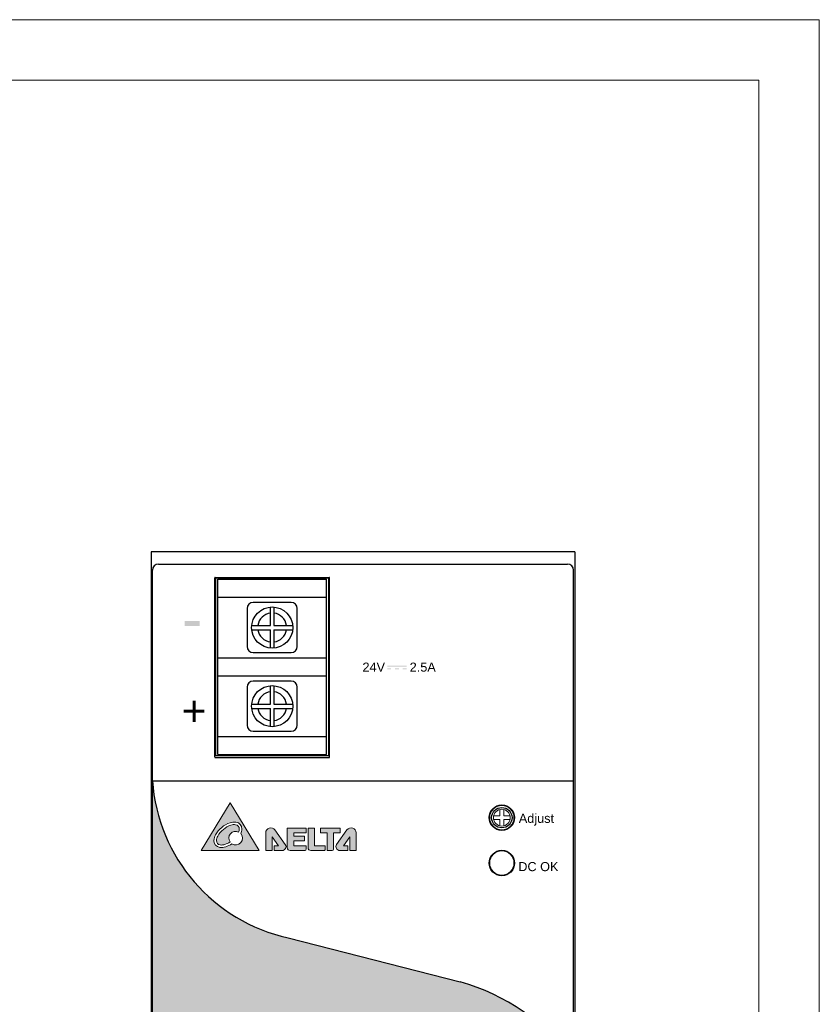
# Model space of a CAD drawing. Header units: millimetres. Extents: x 0 to 420, y 0 to 297.
# Tile 6 of 6: x 288 to 420, y 134 to 297. Entities that reach past the tile are written whole.
import ezdxf

# ---------------------------------------------------------------- set-up
doc = ezdxf.new("R2010")
doc.units = ezdxf.units.MM
doc.layers.get('0').update_dxf_attribs({"linetype": 'CONTINUOUS', "lineweight": 13})
doc.layers.add('Line', color=3, linetype='CONTINUOUS', lineweight=25)
doc.styles.add('arial', font='arial.ttf', dxfattribs={"height": 5})

# ---------------------------------------------------------------- blocks, each defined once
blk = doc.blocks.new('AD')
at = {"color": 7, "linetype": 'Continuous'}
for p, q in [((-0.32000000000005, 0.3199995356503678), (-1.347525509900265, 0.3199995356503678)), ((-0.32000000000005, 1.347523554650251), (-0.32000000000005, 0.3199995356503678)), ((0.32000000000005, 0.3199995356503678), (0.32000000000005, 1.347523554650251)), ((1.347525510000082, 0.3199995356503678), (0.32000000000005, 0.3199995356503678)), ((-1.347525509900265, -0.3184833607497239), (-0.32000000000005, -0.3184833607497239)), ((-1.347525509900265, -0.319999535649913), (-0.32000000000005, -0.319999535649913)), ((-1.187525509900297, -0.3196588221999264), (-1.187525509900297, -0.3181426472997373)), ((-0.32000000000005, -0.319999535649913), (-0.32000000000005, -1.347523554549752)), ((0.32000000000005, -0.3184833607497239), (1.347525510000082, -0.3184833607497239)), ((0.32000000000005, -1.347523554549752), (0.32000000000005, -0.319999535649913)), ((0.32000000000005, -0.319999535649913), (1.347525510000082, -0.319999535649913))]:
    blk.add_line(p, q, dxfattribs=at)
blk.add_circle((0, 0), 1.384999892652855)

msp = doc.modelspace()

# ---------------------------------------------------------------- hatches: boundary and pattern name
at = {"ltscale": 5}
h = msp.add_hatch(color=18, dxfattribs=at)
h.paths.add_polyline_path([(360.6780581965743, 137.9035265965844), (332.2487849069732, 145.1918200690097, -0.3322841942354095), (309.7893646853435, 171.169999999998), (309.7893646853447, 90.23218770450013, 0.4142135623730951), (310.7893646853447, 89.2321877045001), (378.3893646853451, 89.2321877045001, 0.4142135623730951), (379.3893646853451, 90.23218770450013), (379.3893646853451, 125.0637822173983, 0.1648567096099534)])
h.paths.add_polyline_path([(371.4893646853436, 118.5321877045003, -0.4142135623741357), (371.589364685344, 118.4321877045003), (371.589364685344, 99.63218770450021, -0.4142135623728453), (371.489364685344, 99.5321877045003), (315.6893646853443, 99.5321877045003, -0.4142135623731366), (315.5893646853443, 99.63218770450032), (315.5893646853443, 118.4321877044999, -0.4142135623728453), (315.6893646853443, 118.5321877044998)], flags=16)
h = msp.add_hatch(color=256)
edge = h.paths.add_edge_path(flags=16)
edge.add_arc((323.4552205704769, 163.2213824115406), 1.111940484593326, 357.4529575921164, 442.0094395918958)
edge.add_arc((323.3149651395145, 162.222218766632), 2.120900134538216, 82.0094395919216, 108.888786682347)
edge.add_arc((324.0419096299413, 160.0976309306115), 4.366411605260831, 108.888786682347, 150.5736105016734)
edge.add_arc((322.0860969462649, 161.200861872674), 2.120900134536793, 150.5736105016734, 177.4529575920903)
edge.add_arc((321.0781340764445, 161.2456996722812), 1.111940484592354, 177.4529575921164, 262.0094395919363)
edge.add_arc((321.2183895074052, 162.2448633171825), 2.120900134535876, 262.0094395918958, 288.8887866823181)
edge.add_arc((320.4914450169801, 164.3694511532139), 4.366411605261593, 288.8887866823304, 303.9403117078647)
edge.add_arc((323.5511422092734, 161.6822070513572), 1.123062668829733, 236.3810211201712, 401.3695137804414)
edge.add_arc((322.4472577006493, 163.2662202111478), 2.120900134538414, 336.6160173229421, 357.4529575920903)
edge = h.paths.add_edge_path(flags=0)
edge.add_arc((323.4552205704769, 163.2213824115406), 0.6925457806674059, 357.4529575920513, 442.0094395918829)
edge.add_arc((323.3149651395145, 162.222218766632), 1.701505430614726, 82.00943959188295, 108.8887866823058)
edge.add_arc((324.0419096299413, 160.0976309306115), 3.947016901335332, 108.8887866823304, 150.5736105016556)
edge.add_arc((322.0860969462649, 161.200861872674), 1.701505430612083, 150.5736105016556, 177.4529575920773)
edge.add_arc((321.0781340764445, 161.2456996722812), 0.6925457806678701, 177.4529575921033, 262.0094395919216)
edge.add_arc((321.2183895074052, 162.2448633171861), 1.701505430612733, 262.0094395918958, 288.8887866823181)
edge.add_arc((320.4914450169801, 164.3694511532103), 3.947016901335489, 288.8887866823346, 302.7061557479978)
edge.add_arc((323.5511422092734, 161.6822070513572), 1.123062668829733, 63.7419992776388, 214.3685162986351, ccw=False)
edge.add_arc((322.4472577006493, 163.2662202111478), 1.701505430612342, 340.1830411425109, 357.4529575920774)
h.paths.add_polyline_path([(327.4180474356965, 159.6370653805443), (322.6359333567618, 167.5370653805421), (317.8298740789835, 159.6370653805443)])
h = msp.add_hatch(color=256)
edge = h.paths.add_edge_path()
edge.add_arc((332.1157296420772, 163.2831061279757), 0.0427723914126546, 89.9999999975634, 179.9999999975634, ccw=False)
edge.add_line((332.115729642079, 163.3258785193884), (335.1506863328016, 163.3258785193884))
edge.add_arc((335.1506863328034, 163.2831061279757), 0.0427723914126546, 2.4365931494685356e-09, 90.0000000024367, ccw=False)
edge.add_line((335.1934587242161, 163.2831061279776), (335.1934587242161, 162.5886268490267))
edge.add_arc((335.1506863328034, 162.5886268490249), 0.0427723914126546, -89.9999999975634, 2.4365931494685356e-09, ccw=False)
edge.add_line((335.1506863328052, 162.5458544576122), (333.1599587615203, 162.5458544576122))
edge.add_line((333.1599587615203, 162.5458544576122), (333.1599587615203, 161.983400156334))
edge.add_line((333.1599587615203, 161.983400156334), (334.8754270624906, 161.983400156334))
edge.add_arc((334.8754270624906, 161.9406277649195), 0.0427723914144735, 0, 90, ccw=False)
edge.add_line((334.9181994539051, 161.9406277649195), (334.9181994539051, 161.2587473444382))
edge.add_arc((334.8754270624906, 161.2587473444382), 0.0427723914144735, -90, 0, ccw=False)
edge.add_line((334.8754270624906, 161.2159749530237), (333.1599587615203, 161.2159749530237))
edge.add_line((333.1599587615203, 161.2159749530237), (333.1599587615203, 160.4106794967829))
edge.add_line((333.1599587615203, 160.4106794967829), (335.1506863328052, 160.4106794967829))
edge.add_arc((335.1506863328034, 160.3679071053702), 0.0427723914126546, -2.4365931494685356e-09, 89.9999999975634, ccw=False)
edge.add_line((335.1934587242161, 160.3679071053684), (335.1934587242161, 159.8503953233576))
edge.add_arc((334.9801287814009, 159.8503953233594), 0.2133299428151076, 269.9999999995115, 359.9999999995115, ccw=False)
edge.add_line((334.9801287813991, 159.6370653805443), (332.5434535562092, 159.6370653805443))
edge.add_arc((332.5434535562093, 160.107561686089), 0.4704963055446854, 180.0000000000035, 269.99999999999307, ccw=False)
edge.add_line((332.0729572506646, 160.1075616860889), (332.0729572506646, 163.2831061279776))
edge = h.paths.add_edge_path()
edge.add_line((340.821538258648, 163.2747068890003), (340.821538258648, 162.5870059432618))
edge.add_arc((340.7787658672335, 162.5870059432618), 0.0427723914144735, -90, 0, ccw=False)
edge.add_line((340.7787658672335, 162.5442335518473), (339.7261006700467, 162.5442335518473))
edge.add_line((339.7261006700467, 162.5442335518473), (339.7261006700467, 159.8503953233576))
edge.add_arc((339.5127707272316, 159.8503953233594), 0.2133299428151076, 269.9999999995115, 359.9999999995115, ccw=False)
edge.add_line((339.5127707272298, 159.6370653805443), (338.7286199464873, 159.6370653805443))
edge.add_arc((338.7286199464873, 159.6798377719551), 0.0427723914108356, 180, 270, ccw=False)
edge.add_line((338.6858475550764, 159.6798377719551), (338.6858475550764, 162.5442335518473))
edge.add_line((338.6858475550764, 162.5442335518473), (337.6206571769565, 162.5442335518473))
edge.add_arc((337.6206571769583, 162.58700594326), 0.0427723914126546, 179.9999999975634, 269.99999999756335, ccw=False)
edge.add_line((337.5778847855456, 162.5870059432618), (337.5778847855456, 163.2747068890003))
edge.add_arc((337.6206571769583, 163.2747068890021), 0.0427723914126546, 90.0000000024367, 180.0000000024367, ccw=False)
edge.add_line((337.6206571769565, 163.3174792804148), (340.7787658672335, 163.3174792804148))
edge.add_arc((340.7787658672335, 163.2747068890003), 0.0427723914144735, 0, 90, ccw=False)
edge = h.paths.add_edge_path()
edge.add_line((338.3620347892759, 159.8503953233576), (338.3620347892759, 160.3596552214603))
edge.add_arc((338.3192623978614, 160.3596552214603), 0.0427723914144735, 0, 90)
edge.add_line((338.3192623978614, 160.4024276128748), (336.5762386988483, 160.4024276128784))
edge.add_line((336.5762386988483, 160.4024276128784), (336.5762386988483, 163.2803800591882))
edge.add_arc((336.5334663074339, 163.2803800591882), 0.0427723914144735, 0, 90)
edge.add_line((336.5334663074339, 163.3231524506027), (335.57065344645, 163.3231524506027))
edge.add_arc((335.57065344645, 163.2803800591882), 0.0427723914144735, 90, 180)
edge.add_line((335.5278810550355, 163.2803800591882), (335.5278810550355, 160.0777386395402))
edge.add_arc((335.9685543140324, 160.0777386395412), 0.440673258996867, 180.0000000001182, 270.0000000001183)
edge.add_line((335.9685543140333, 159.6370653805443), (338.1487048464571, 159.6370653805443))
edge.add_arc((338.1487048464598, 159.8503953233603), 0.2133299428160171, 269.9999999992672, 359.9999999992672)
edge = h.paths.add_edge_path()
edge.add_line((342.0907811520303, 160.3595078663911), (342.0907811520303, 159.6798377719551))
edge.add_arc((342.0480087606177, 159.6798377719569), 0.0427723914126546, 269.99999999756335, 359.9999999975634, ccw=False)
edge.add_line((342.0480087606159, 159.6370653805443), (340.7512776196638, 159.6370653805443))
edge.add_arc((340.7512776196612, 160.2609915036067), 0.6239261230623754, 144.7268804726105, 270.0000000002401, ccw=False)
edge.add_line((340.2418989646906, 160.6212930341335), (341.9533859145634, 163.0409189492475))
edge.add_arc((342.6401256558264, 162.5551636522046), 0.8411716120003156, 2.7114310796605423e-11, 144.7268804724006, ccw=False)
edge.add_line((343.4812972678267, 162.555163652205), (343.4812972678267, 159.6798377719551))
edge.add_arc((343.438524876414, 159.6798377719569), 0.0427723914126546, 269.99999999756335, 359.9999999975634, ccw=False)
edge.add_line((343.4385248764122, 159.6370653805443), (342.4567032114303, 159.6370653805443))
edge.add_arc((342.4567032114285, 159.6798377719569), 0.0427723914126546, 180.0000000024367, 270.00000000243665, ccw=False)
edge.add_line((342.4139308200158, 159.6798377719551), (342.4139308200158, 161.912522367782))
edge.add_line((342.4139308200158, 161.912522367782), (341.3638049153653, 160.4022802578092))
edge.add_line((341.3638049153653, 160.4022802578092), (342.0480087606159, 160.4022802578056))
edge.add_arc((342.0480087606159, 160.3595078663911), 0.0427723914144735, 0, 90, ccw=False)
edge = h.paths.add_edge_path()
edge.add_line((329.9136528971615, 160.3595078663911), (329.9136528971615, 159.6798377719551))
edge.add_arc((329.9564252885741, 159.6798377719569), 0.0427723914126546, 180.0000000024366, 270.0000000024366)
edge.add_line((329.9564252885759, 159.6370653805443), (331.2531564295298, 159.6370653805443))
edge.add_arc((331.2531564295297, 160.2609915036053), 0.6239261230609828, 270.0000000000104, 395.2731195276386)
edge.add_line((331.7625350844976, 160.6212930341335), (330.0510481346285, 163.0409189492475))
edge.add_arc((329.3643083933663, 162.5551636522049), 0.8411716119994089, 35.27311952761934, 179.9999999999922)
edge.add_line((328.5231367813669, 162.555163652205), (328.5231367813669, 159.6798377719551))
edge.add_arc((328.5659091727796, 159.6798377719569), 0.0427723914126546, 180.0000000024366, 270.0000000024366)
edge.add_line((328.5659091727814, 159.6370653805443), (329.5477308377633, 159.6370653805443))
edge.add_arc((329.5477308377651, 159.6798377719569), 0.0427723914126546, 269.9999999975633, 359.9999999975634)
edge.add_line((329.5905032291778, 159.6798377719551), (329.5905032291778, 161.912522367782))
edge.add_line((329.5905032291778, 161.912522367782), (330.6406291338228, 160.4022802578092))
edge.add_line((330.6406291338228, 160.4022802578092), (329.9564252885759, 160.4022802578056))
edge.add_arc((329.9564252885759, 160.3595078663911), 0.0427723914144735, 90, 180)
edge = h.paths.add_edge_path(flags=16)
edge.add_spline(control_points=[(328.5677853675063, 159.6394230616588), (328.5677853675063, 159.6394230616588), (329.5460019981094, 159.6394230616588), (329.5460019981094, 159.6394230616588)], knot_values=[13, 13, 13, 13, 14, 14, 14, 14], degree=3, periodic=0)
at = {"layer": 'Line'}
msp.add_hatch(color=7, dxfattribs=at).paths.add_polyline_path([(317.6024802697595, 197.5571747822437), (315.1024802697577, 197.5571747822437), (315.1024802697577, 196.7571747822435), (317.6024802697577, 196.7571747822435)])
h = msp.add_hatch(color=7, dxfattribs=at)
h.paths.add_polyline_path([(351.8067552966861, 190.1754706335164), (348.6101018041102, 190.1754706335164), (348.6101018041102, 190.0235376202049), (351.8067552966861, 190.0235376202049)])
h.paths.add_polyline_path([(349.2499345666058, 189.7590625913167), (348.6101018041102, 189.7590625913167), (348.6101018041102, 189.6052552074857), (349.2499345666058, 189.6052552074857)])
h.paths.add_polyline_path([(350.5283349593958, 189.7590625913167), (349.8888933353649, 189.7590625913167), (349.8888933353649, 189.6052552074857), (350.5283349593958, 189.6052552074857)])
h.paths.add_polyline_path([(351.8067552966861, 189.7590625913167), (351.1675203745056, 189.7590625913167), (351.1675203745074, 189.6052552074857), (351.8067552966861, 189.6052552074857)])

# ---------------------------------------------------------------- linework, layer by layer
at = {"ltscale": 5}
for points in [[(0, 0), (420, -2.49e-14), (420, 297), (0, 297)], [(10, 10), (410, 9.999999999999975), (410, 287), (10, 287)]]:
    msp.add_lwpolyline(points, close=True, dxfattribs=at)
msp.add_lwpolyline([(317.8298740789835, 159.6370653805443), (327.4180474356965, 159.6370653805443), (322.6359333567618, 167.5370653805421)], close=True)
for points in [[(329.9136528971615, 160.3595078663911), (329.9136528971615, 159.6798377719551, 0.4142135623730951), (329.9564252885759, 159.6370653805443), (331.2531564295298, 159.6370653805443, 0.6084466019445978), (331.7625350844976, 160.6212930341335), (330.0510481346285, 163.0409189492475, 0.7313995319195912), (328.5231367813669, 162.555163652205), (328.5231367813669, 159.6798377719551, 0.4142135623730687), (328.5659091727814, 159.6370653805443), (329.5477308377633, 159.6370653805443, 0.4142135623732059), (329.5905032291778, 159.6798377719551), (329.5905032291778, 161.912522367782), (330.6406291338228, 160.4022802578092), (329.9564252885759, 160.4022802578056, 0.414213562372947)], [(332.0729572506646, 163.2831061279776, -0.4142135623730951), (332.115729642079, 163.3258785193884), (335.1506863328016, 163.3258785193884, -0.4142135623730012), (335.1934587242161, 163.2831061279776), (335.1934587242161, 162.5886268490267, -0.4142135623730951), (335.1506863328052, 162.5458544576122), (333.1599587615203, 162.5458544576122), (333.1599587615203, 161.983400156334), (334.8754270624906, 161.983400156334, -0.4142135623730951), (334.9181994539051, 161.9406277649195), (334.9181994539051, 161.2587473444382, -0.4142135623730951), (334.8754270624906, 161.2159749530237), (333.1599587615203, 161.2159749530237), (333.1599587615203, 160.4106794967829), (335.1506863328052, 160.4106794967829, -0.414213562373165), (335.1934587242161, 160.3679071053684), (335.1934587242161, 159.8503953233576, -0.4142135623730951), (334.9801287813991, 159.6370653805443), (332.5434535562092, 159.6370653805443, -0.4142135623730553), (332.0729572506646, 160.1075616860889)], [(338.3620347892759, 159.8503953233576), (338.3620347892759, 160.3596552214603, 0.4142135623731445), (338.3192623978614, 160.4024276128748), (336.5762386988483, 160.4024276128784), (336.5762386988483, 163.2803800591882, 0.4142135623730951), (336.5334663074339, 163.3231524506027), (335.57065344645, 163.3231524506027, 0.4142135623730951), (335.5278810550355, 163.2803800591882), (335.5278810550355, 160.0777386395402, 0.4142135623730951), (335.9685543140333, 159.6370653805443), (338.1487048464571, 159.6370653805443, 0.4142135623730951)], [(340.821538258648, 163.2747068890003), (340.821538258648, 162.5870059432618, -0.4142135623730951), (340.7787658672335, 162.5442335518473), (339.7261006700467, 162.5442335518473), (339.7261006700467, 159.8503953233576, -0.4142135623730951), (339.5127707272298, 159.6370653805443), (338.7286199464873, 159.6370653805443, -0.4142135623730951), (338.6858475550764, 159.6798377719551), (338.6858475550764, 162.5442335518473), (337.6206571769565, 162.5442335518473, -0.4142135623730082), (337.5778847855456, 162.5870059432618), (337.5778847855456, 163.2747068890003, -0.4142135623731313), (337.6206571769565, 163.3174792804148), (340.7787658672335, 163.3174792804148, -0.4142135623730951)], [(342.0907811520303, 160.3595078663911), (342.0907811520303, 159.6798377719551, -0.4142135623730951), (342.0480087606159, 159.6370653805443), (340.7512776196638, 159.6370653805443, -0.6084466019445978), (340.2418989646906, 160.6212930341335), (341.9533859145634, 163.0409189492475, -0.7313995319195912), (343.4812972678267, 162.555163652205), (343.4812972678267, 159.6798377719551, -0.4142135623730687), (343.4385248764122, 159.6370653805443), (342.4567032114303, 159.6370653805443, -0.4142135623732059), (342.4139308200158, 159.6798377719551), (342.4139308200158, 161.912522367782), (341.3638049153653, 160.4022802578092), (342.0480087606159, 160.4022802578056, -0.414213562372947)]]:
    msp.add_lwpolyline(points, format="xyb", close=True)
for centre, radius, start, end in [((324.0419096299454, 160.0976309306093), 4.366411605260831, 108.8887866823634, 150.5736105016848), ((324.0419096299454, 160.0976309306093), 3.947016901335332, 108.8887866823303, 150.5736105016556), ((323.5511422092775, 161.6822070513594), 1.123062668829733, 63.74199927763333, 214.3685162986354), ((323.3149651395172, 162.222218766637), 2.120900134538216, 82.00943959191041, 108.8887866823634), ((323.3149651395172, 162.2222187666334), 1.701505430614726, 82.0094395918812, 108.8887866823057), ((323.4552205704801, 163.2213824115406), 0.6925457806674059, 357.4529575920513, 82.0094395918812), ((323.4552205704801, 163.2213824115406), 1.111940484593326, 357.4529575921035, 82.0094395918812), ((322.4472577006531, 163.2662202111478), 1.701505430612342, 340.1830411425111, 357.4529575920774), ((322.4472577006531, 163.2662202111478), 2.120900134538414, 336.6160173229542, 357.4529575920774), ((321.0781340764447, 161.2456996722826), 1.111940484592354, 177.4529575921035, 262.0094395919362), ((322.0860969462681, 161.2008618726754), 2.120900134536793, 150.5736105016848, 177.4529575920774), ((321.0781340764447, 161.2456996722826), 0.6925457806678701, 177.4529575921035, 262.0094395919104), ((322.0860969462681, 161.2008618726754), 1.701505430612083, 150.5736105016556, 177.4529575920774), ((323.5511422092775, 161.6822070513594), 1.123062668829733, 236.3810211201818, 41.36951378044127), ((321.2183895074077, 162.2448633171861), 2.120900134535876, 262.0094395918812, 288.8887866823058), ((321.2183895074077, 162.2448633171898), 1.701505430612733, 262.0094395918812, 288.8887866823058), ((320.4914450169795, 164.3694511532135), 3.947016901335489, 288.8887866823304, 302.7061557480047), ((320.4914450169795, 164.3694511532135), 4.366411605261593, 288.8887866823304, 303.9403117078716)]:
    msp.add_arc(centre, radius, start, end)
msp.add_open_spline([(328.5677853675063, 159.6394230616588), (328.5677853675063, 159.6394230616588), (329.5460019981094, 159.6394230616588), (329.5460019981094, 159.6394230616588)], degree=3)
at = {"layer": 'Line', "color": 7}
for p, q in [((309.589364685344, 209), (309.589364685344, 88)), ((379.589364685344, 209), (309.589364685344, 209)), ((379.589364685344, 209), (379.589364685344, 88)), ((320.2893646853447, 175.2999999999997), (320.2893646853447, 204.6999999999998)), ((320.2893646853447, 204.6999999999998), (338.8893646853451, 204.6999999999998)), ((320.589364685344, 175.5), (320.589364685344, 204.5)), ((320.589364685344, 204.5), (338.589364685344, 204.5)), ((338.589364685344, 175.5), (338.589364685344, 204.5)), ((338.8893646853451, 204.6999999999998), (338.8893646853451, 175.2999999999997)), ((320.589364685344, 201.5), (338.589364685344, 201.5)), ((332.7393646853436, 200.6499999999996), (326.4393646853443, 200.6499999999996)), ((325.4393646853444, 199.6499999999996), (325.4393646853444, 193.3499999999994)), ((329.2893646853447, 196.8599999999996), (329.2893646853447, 199.8867388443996)), ((329.8893646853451, 199.8867388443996), (329.8893646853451, 196.8599999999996)), ((333.7393646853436, 193.3499999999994), (333.7393646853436, 199.6499999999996)), ((326.2084772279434, 196.8599999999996), (329.2893646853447, 196.8599999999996)), ((326.2084772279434, 196.1399999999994), (329.2893646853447, 196.1399999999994)), ((329.2893646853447, 193.1132611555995), (329.2893646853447, 196.1399999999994)), ((329.8893646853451, 196.8599999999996), (332.9702521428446, 196.8599999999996)), ((329.8893646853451, 196.1399999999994), (329.8893646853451, 193.1132611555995)), ((329.8893646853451, 196.1399999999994), (332.9702521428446, 196.1399999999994)), ((326.4393646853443, 192.3499999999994), (332.7393646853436, 192.3499999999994)), ((320.589364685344, 191.5), (338.589364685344, 191.5)), ((320.589364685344, 188.5), (338.589364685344, 188.5)), ((332.7393646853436, 187.6499999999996), (326.4393646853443, 187.6499999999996)), ((325.4393646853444, 186.6499999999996), (325.4393646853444, 180.3499999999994)), ((329.2893646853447, 183.8599999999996), (329.2893646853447, 186.8867388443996)), ((329.8893646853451, 186.8867388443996), (329.8893646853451, 183.8599999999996)), ((333.7393646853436, 180.3499999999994), (333.7393646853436, 186.6499999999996)), ((326.2084772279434, 183.8599999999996), (329.2893646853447, 183.8599999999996)), ((326.2084772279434, 183.1399999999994), (329.2893646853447, 183.1399999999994)), ((329.2893646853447, 180.1132611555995), (329.2893646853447, 183.1399999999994)), ((329.8893646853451, 183.8599999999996), (332.9702521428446, 183.8599999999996)), ((329.8893646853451, 183.1399999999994), (329.8893646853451, 180.1132611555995)), ((329.8893646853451, 183.1399999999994), (332.9702521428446, 183.1399999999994)), ((326.4393646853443, 179.3499999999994), (332.7393646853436, 179.3499999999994)), ((320.589364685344, 178.5), (338.589364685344, 178.5)), ((338.8893646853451, 175.2999999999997), (320.2893646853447, 175.2999999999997)), ((320.589364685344, 175.5), (338.589364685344, 175.5))]:
    msp.add_line(p, q, dxfattribs=at)
at = {"layer": 'Line', "color": 7, "linetype": 'Continuous'}
for p, q in [((310.7893646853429, 207.0012870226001), (378.3893646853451, 207.0012870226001)), ((309.7893646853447, 90.23218770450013), (309.7893646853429, 206.0012870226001)), ((379.3893646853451, 90.23218770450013), (379.3893646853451, 206.0012870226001)), ((320.089364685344, 175.1129411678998), (320.089364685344, 204.7012870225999)), ((320.1893646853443, 204.8012870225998), (338.9893646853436, 204.8012870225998)), ((339.089364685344, 175.1129411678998), (339.089364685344, 204.7012870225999)), ((320.1893646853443, 175.0129411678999), (338.9893646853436, 175.0129411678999)), ((309.7893646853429, 171.17), (379.3893646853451, 171.17)), ((332.2487849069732, 145.1918200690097), (360.6780581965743, 137.9035265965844))]:
    msp.add_line(p, q, dxfattribs=at)
at = {"layer": 'Line', "color": 7}
for centre, radius in [((329.589364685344, 196.5), 3.399999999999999), ((329.589364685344, 183.5), 3.399999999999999), ((367.5393646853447, 165.0700000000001), 1.683612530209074)]:
    msp.add_circle(centre, radius, dxfattribs=at)
at = {"layer": 'Line', "color": 7, "lineweight": 9}
for centre, radius in [((367.5393646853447, 165.0700000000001), 2.1), ((367.5393646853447, 165.0700000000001), 2), ((367.5393646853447, 157.5700000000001), 2.1), ((367.5393646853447, 157.5700000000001), 2)]:
    msp.add_circle(centre, radius, dxfattribs=at)
at = {"layer": 'Line', "color": 7, "linetype": 'Continuous'}
for centre in [(367.5393646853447, 165.0700000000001), (367.5393646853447, 157.5700000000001)]:
    msp.add_circle(centre, 2.1, dxfattribs=at)
for centre, radius, start, end in [((310.7893646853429, 206.0012870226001), 1, 90, 180), ((378.3893646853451, 206.0012870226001), 1, 0, 90), ((320.1893646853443, 204.7012870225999), 0.1, 90, 180), ((338.9893646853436, 204.7012870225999), 0.1, 0, 90), ((320.1893646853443, 175.1129411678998), 0.1, 180, 270), ((338.9893646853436, 175.1129411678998), 0.1, 270, 0), ((338.4061918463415, 173.2129318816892), 28.68965610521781, 184.0833713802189, 257.6066981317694), ((351.0918236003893, 103.879719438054), 35.34848437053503, 36.81920543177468, 74.26477570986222)]:
    msp.add_arc(centre, radius, start, end, dxfattribs=at)
at = {"layer": 'Line', "color": 7}
for centre, radius, start, end in [((326.4393646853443, 199.6499999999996), 1, 90, 180), ((332.7393646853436, 199.6499999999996), 1, 0, 90), ((329.589364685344, 196.5), 2.399999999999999, 97.18075578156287, 171.3730734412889), ((329.589364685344, 196.5), 2.399999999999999, 8.626926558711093, 82.81924421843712), ((329.589364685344, 196.5), 2.399999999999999, 188.6269265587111, 262.8192442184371), ((329.589364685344, 196.5), 2.399999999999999, 277.1807557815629, 351.3730734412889), ((326.4393646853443, 193.3499999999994), 1, 180, 270), ((332.7393646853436, 193.3499999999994), 1, 270, 0), ((326.4393646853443, 186.6499999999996), 1, 90, 180), ((332.7393646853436, 186.6499999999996), 1, 0, 90), ((329.589364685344, 183.5), 2.399999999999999, 97.18075578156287, 171.3730734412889), ((329.589364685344, 183.5), 2.399999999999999, 8.626926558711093, 82.81924421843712), ((329.589364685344, 183.5), 2.399999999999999, 188.6269265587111, 262.8192442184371), ((329.589364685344, 183.5), 2.399999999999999, 277.1807557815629, 351.3730734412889), ((326.4393646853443, 180.3499999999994), 1, 180, 270), ((332.7393646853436, 180.3499999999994), 1, 270, 0)]:
    msp.add_arc(centre, radius, start, end, dxfattribs=at)

# ---------------------------------------------------------------- block references
msp.add_blockref('AD', (367.5393646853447, 165.0700000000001))

# ---------------------------------------------------------------- texts
at = {"layer": 'Line', "color": 7, "style": 'arial'}
for s, p in [('Adjust', (370.3456990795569, 164.2124115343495)), ('DC OK', (370.2603107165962, 156.2274087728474))]:
    msp.add_text(s, height=1.5, dxfattribs=at).set_placement(p)
at = {"layer": 'Line', "color": 7, "insert": (344.510389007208, 190.7056479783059), "char_height": 1.5, "attachment_point": 1, "style": 'arial'}
msp.add_mtext('24V       2.5A', dxfattribs=at)
at = {"layer": 'Line', "color": 7, "extrusion": (0, 0, -1), "insert": (314.6483598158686, 180.0784991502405), "char_height": 5, "attachment_point": 1, "text_direction": (1, 0, 0), "style": 'arial'}
msp.add_mtext('+', dxfattribs=at)

doc.saveas('drawing.dxf')
